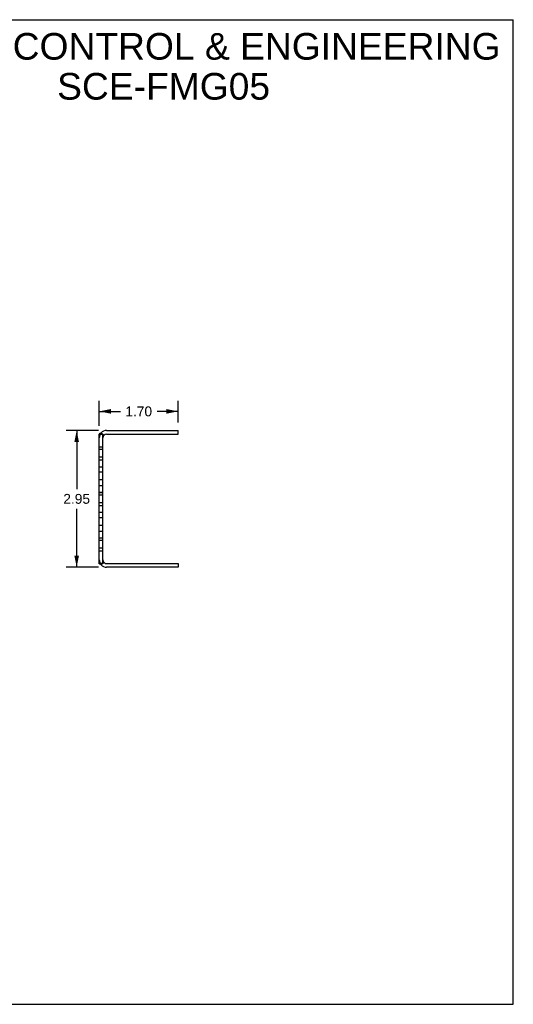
# Model space of a CAD drawing. Header units: inches. Extents: x 0 to 27.5, y 0 to 21.2.
# Tile 3 of 3: x 16.8 to 27.5, y 0 to 21.2. Entities that reach past the tile are written whole.
import ezdxf

# ---------------------------------------------------------------- set-up
doc = ezdxf.new("R2010")
doc.units = ezdxf.units.IN
doc.header["$LTSCALE"] = 1.5125
doc.header["$MEASUREMENT"] = 0
doc.linetypes.add('HIDDEN', pattern=[0.2, 0.1, -0.1])
doc.layers.get('0').update_dxf_attribs({"linetype": 'CONTINUOUS'})
doc.layers.add('DEFAULT_2', color=8, linetype='HIDDEN')
doc.layers.add('DIMENSIONS', color=7, linetype='CONTINUOUS')
doc.styles.get("Standard").update_dxf_attribs({"font": 'arial.ttf'})
doc.dimstyles.new('DIMSTYLE_1', dxfattribs={"dimtxt": 0.2125, "dimasz": 0.25, "dimexe": 0.09, "dimexo": 0.07, "dimgap": 0.0425, "dimtad": 0, "dimtih": 1, "dimtoh": 1, "dimzin": 4, "dimdsep": 46, "dimtxsty": 'Standard', "dimblk": '_FILLED', "dimblk1": '_FILLED', "dimblk2": '_FILLED', "dimcen": 0.09, "dimadec": 3, "dimazin": 1, "dimtfac": 1, "dimtdec": 3, "dimtofl": 0, "dimtmove": 0, "dimatfit": 3, "dimldrblk": '_FILLED', "dimfxl": 0, "dimtolj": 1, "dimtzin": 4, "dimarcsym": 0})

# ---------------------------------------------------------------- blocks, each defined once
blk = doc.blocks.new('_FILLED')
at = {"color": 0, "linetype": 'ByBlock'}
blk.add_solid([(0, 0), (-1, 0.2), (-1, -0.2)], dxfattribs=at)
blk = doc.blocks.new('*D1')
at = {"layer": 'DIMENSIONS', "color": 2, "linetype": 'Continuous'}
for p, q in [((18.564, 12.482), (18.564, 13.022)), ((20.264, 12.56), (20.264, 13.022)), ((18.564, 12.797), (19.019, 12.797)), ((20.264, 12.797), (19.809, 12.797))]:
    blk.add_line(p, q, dxfattribs=at)
at = {"layer": 'DIMENSIONS', "color": 2, "linetype": 'Continuous', "xscale": 0.25, "yscale": 0.25, "zscale": 0.25, "rotation": 180}
blk.add_blockref('_FILLED', (18.564, 12.797), dxfattribs=at)
at = {"layer": 'DIMENSIONS', "color": 2, "linetype": 'Continuous', "xscale": 0.25, "yscale": 0.25, "zscale": 0.25}
blk.add_blockref('_FILLED', (20.264, 12.797), dxfattribs=at)
at = {"layer": 'DIMENSIONS', "color": 2, "linetype": 'Continuous', "insert": (19.414, 12.903), "char_height": 0.2125, "width": 0.57746, "attachment_point": 2, "line_spacing_factor": 0.9}
blk.add_mtext('1.70', dxfattribs=at)
blk = doc.blocks.new('*D2')
at = {"layer": 'DIMENSIONS', "color": 2, "linetype": 'Continuous'}
for p, q in [((18.547, 12.385), (17.85, 12.385)), ((18.075, 12.385), (18.075, 11.121)), ((18.075, 9.433), (18.075, 10.696)), ((18.547, 9.433), (17.85, 9.433))]:
    blk.add_line(p, q, dxfattribs=at)
at = {"layer": 'DIMENSIONS', "color": 2, "linetype": 'Continuous', "xscale": 0.25, "yscale": 0.25, "zscale": 0.25}
for p, rotation in [((18.075, 12.385), 90), ((18.075, 9.433), 270)]:
    blk.add_blockref('_FILLED', p, dxfattribs=dict(at, rotation=rotation))
at = {"layer": 'DIMENSIONS', "color": 2, "linetype": 'Continuous', "insert": (18.075, 11.015), "char_height": 0.2125, "width": 0.57746, "attachment_point": 2, "line_spacing_factor": 0.9}
blk.add_mtext('2.95', dxfattribs=at)

msp = doc.modelspace()

# ---------------------------------------------------------------- linework, layer by layer
at = {"color": 7, "linetype": 'Continuous'}
for p, q in [((0, 21.25), (27.5, 21.25)), ((27.5, 0), (27.5, 21.25)), ((18.6027, 12.3311), (18.63, 12.3073)), ((20.2639, 12.3073), (20.2639, 12.3853)), ((18.6419, 12.3073), (18.5639, 12.3073)), ((18.6419, 9.5105), (18.6419, 12.3073)), ((18.6576, 12.2854), (18.6532, 12.29)), ((18.7219, 12.3073), (20.2639, 12.3073)), ((18.6419, 9.5105), (18.5639, 9.5105)), ((18.6027, 9.4868), (18.63, 9.5105)), ((18.6576, 9.5324), (18.6532, 9.5278)), ((18.7219, 9.5105), (20.2639, 9.5105)), ((20.2639, 9.5105), (20.2639, 9.4325)), ((0, 0), (27.5, 0))]:
    msp.add_line(p, q, dxfattribs=at)
at = {"color": 3, "linetype": 'Continuous'}
for p, q in [((18.7219, 12.3853), (20.2639, 12.3853)), ((18.5639, 9.5105), (18.5639, 12.3073)), ((20.2639, 9.4325), (18.7219, 9.4325))]:
    msp.add_line(p, q, dxfattribs=at)
for points in [[(18.6027, 12.3311), (18.6014, 12.3297), (18.5998, 12.3284), (18.598, 12.327), (18.5959, 12.3257), (18.5935, 12.3244), (18.591, 12.3231), (18.5883, 12.3219), (18.5856, 12.3207), (18.5828, 12.3195), (18.5775, 12.3173)], [(18.5775, 12.3173), (18.575, 12.3163), (18.5728, 12.3153), (18.5707, 12.3142), (18.5689, 12.3132), (18.5673, 12.3122), (18.5661, 12.3113), (18.5652, 12.3104), (18.5645, 12.3095), (18.5641, 12.3087), (18.5639, 12.3079), (18.5639, 12.3073)], [(18.5828, 9.4983), (18.5775, 9.5005), (18.575, 9.5015), (18.5728, 9.5026), (18.5707, 9.5036), (18.5689, 9.5046), (18.5673, 9.5056), (18.5661, 9.5066), (18.5652, 9.5075), (18.5645, 9.5083), (18.5641, 9.5092), (18.5639, 9.5099), (18.5639, 9.5105)], [(18.6027, 9.4868), (18.6014, 9.4881), (18.5998, 9.4895), (18.598, 9.4908), (18.5959, 9.4921), (18.5935, 9.4934), (18.591, 9.4947), (18.5883, 9.4959), (18.5856, 9.4971), (18.5828, 9.4983)]]:
    msp.add_lwpolyline(points, dxfattribs=at)
at = {"color": 7, "linetype": 'Continuous'}
for points in [[(18.6532, 12.29), (18.6516, 12.2917), (18.6499, 12.2935), (18.6484, 12.2953), (18.6469, 12.2971), (18.6456, 12.2988), (18.6444, 12.3006), (18.6434, 12.3022), (18.6427, 12.3037), (18.6422, 12.305), (18.6419, 12.3062), (18.6419, 12.3073)], [(18.6615, 12.2798), (18.6616, 12.28), (18.6616, 12.2803), (18.6615, 12.2808), (18.6611, 12.2814), (18.6606, 12.2821), (18.6598, 12.2831), (18.6588, 12.2842), (18.6576, 12.2854)], [(18.6532, 9.5278), (18.6516, 9.5261), (18.6499, 9.5244), (18.6484, 9.5226), (18.6469, 9.5208), (18.6456, 9.519), (18.6444, 9.5173), (18.6434, 9.5157), (18.6427, 9.5142), (18.6422, 9.5128), (18.6419, 9.5116), (18.6419, 9.5105)], [(18.6615, 9.538), (18.6616, 9.5378), (18.6616, 9.5375), (18.6615, 9.5371), (18.6611, 9.5365), (18.6606, 9.5357), (18.6598, 9.5348), (18.6588, 9.5337), (18.6576, 9.5324)]]:
    msp.add_lwpolyline(points, dxfattribs=at)
at = {"color": 3, "linetype": 'Continuous'}
for centre, start, end in [((18.7219, 12.2273), 90, 138.94161), ((18.7219, 9.5905), 221.05839, 270)]:
    msp.add_arc(centre, 0.158, start, end, dxfattribs=at)
at = {"color": 7, "linetype": 'Continuous'}
for centre, start, end in [((18.7219, 12.2273), 90, 180), ((18.7219, 9.5905), 180, 270)]:
    msp.add_arc(centre, 0.08, start, end, dxfattribs=at)
at = {"layer": 'DEFAULT_2', "color": 8, "linetype": 'HIDDEN'}
for p, q in [((18.63, 12.3073), (18.6615, 12.2798)), ((18.5639, 12.0338), (18.6419, 12.0338)), ((18.5639, 12.0337), (18.6419, 12.0337)), ((18.6419, 11.9755), (18.5639, 11.9755)), ((18.6419, 11.8095), (18.5639, 11.8095)), ((18.5639, 11.7528), (18.6419, 11.7528)), ((18.5639, 11.7527), (18.6419, 11.7527)), ((18.5639, 11.603), (18.6419, 11.603)), ((18.6419, 11.4835), (18.5639, 11.4835)), ((18.6419, 11.3175), (18.5639, 11.3175)), ((18.5639, 11.198), (18.6419, 11.198)), ((18.5639, 11.0495), (18.6419, 11.0495)), ((18.5639, 11.0494), (18.6419, 11.0494)), ((18.6419, 10.9915), (18.5639, 10.9915)), ((18.6419, 10.8255), (18.5639, 10.8255)), ((18.5639, 10.7685), (18.6419, 10.7685)), ((18.5639, 10.7684), (18.6419, 10.7684)), ((18.5639, 10.619), (18.6419, 10.619)), ((18.6419, 10.4995), (18.5639, 10.4995)), ((18.6419, 10.3335), (18.5639, 10.3335)), ((18.5639, 10.214), (18.6419, 10.214)), ((18.5639, 10.0652), (18.6419, 10.0652)), ((18.5639, 10.065), (18.6419, 10.065)), ((18.6419, 10.0075), (18.5639, 10.0075)), ((18.6419, 9.8415), (18.5639, 9.8415)), ((18.5639, 9.7842), (18.6419, 9.7842)), ((18.5639, 9.784), (18.6419, 9.784)), ((18.63, 9.5105), (18.6615, 9.538)), ((18.6536, 9.5311), (18.6536, 9.5311))]:
    msp.add_line(p, q, dxfattribs=at)
for points in [[(18.5992, 12.3073), (18.5992, 12.3073), (18.5992, 12.3073), (18.5994, 12.3073), (18.5997, 12.3073), (18.6001, 12.3072), (18.6007, 12.3072), (18.6013, 12.3071), (18.6021, 12.307), (18.603, 12.3069), (18.6039, 12.3067), (18.605, 12.3066), (18.6061, 12.3063), (18.6073, 12.3061), (18.6086, 12.3058), (18.6099, 12.3056), (18.6113, 12.3052), (18.6127, 12.3049), (18.6142, 12.3045), (18.6158, 12.3041), (18.6173, 12.3036), (18.6189, 12.3032), (18.6205, 12.3027), (18.6221, 12.3021), (18.6237, 12.3016), (18.6254, 12.301), (18.627, 12.3004), (18.6286, 12.2998), (18.6302, 12.2992), (18.6317, 12.2985), (18.6333, 12.2979), (18.6348, 12.2972), (18.6363, 12.2966), (18.6377, 12.2959), (18.6391, 12.2953), (18.6404, 12.2946), (18.6417, 12.294), (18.6429, 12.2933), (18.6441, 12.2927), (18.6452, 12.2921), (18.6462, 12.2915), (18.6472, 12.2909), (18.6482, 12.2904), (18.6491, 12.2898), (18.6499, 12.2893), (18.6507, 12.2888), (18.6513, 12.2884), (18.652, 12.288), (18.6525, 12.2876), (18.6529, 12.2873), (18.6532, 12.2871), (18.6535, 12.2869), (18.6536, 12.2868)], [(18.6011, 12.3073), (18.6005, 12.3073), (18.6, 12.3073), (18.5996, 12.3073), (18.5994, 12.3073), (18.5992, 12.3073)], [(18.6536, 12.2868), (18.6537, 12.2867), (18.6536, 12.2868), (18.6535, 12.2869), (18.6533, 12.287), (18.653, 12.2873), (18.6526, 12.2876)], [(18.6537, 9.5311), (18.6536, 9.531), (18.6534, 9.5309), (18.6531, 9.5307), (18.6527, 9.5304), (18.6522, 9.5301), (18.6517, 9.5297), (18.651, 9.5292), (18.6502, 9.5287), (18.6494, 9.5282), (18.6485, 9.5277), (18.6475, 9.5271), (18.6465, 9.5265), (18.6453, 9.5258), (18.6442, 9.5252), (18.6429, 9.5245), (18.6416, 9.5238), (18.6402, 9.5231), (18.6388, 9.5224), (18.6373, 9.5217), (18.6358, 9.521), (18.6342, 9.5203), (18.6326, 9.5197), (18.631, 9.519), (18.6294, 9.5183), (18.6278, 9.5177), (18.6262, 9.5171), (18.6246, 9.5166), (18.6231, 9.516), (18.6216, 9.5155), (18.6201, 9.5151), (18.6187, 9.5146), (18.6173, 9.5142), (18.6159, 9.5138), (18.6146, 9.5134), (18.6132, 9.5131), (18.6119, 9.5128), (18.6107, 9.5125), (18.6095, 9.5122), (18.6083, 9.5119), (18.6071, 9.5117), (18.606, 9.5115), (18.6049, 9.5113), (18.6039, 9.5111), (18.603, 9.511), (18.6022, 9.5108), (18.6014, 9.5107), (18.6008, 9.5107), (18.6002, 9.5106), (18.5998, 9.5105), (18.5995, 9.5105), (18.5993, 9.5105), (18.5992, 9.5105)], [(18.5992, 9.5105), (18.5992, 9.5105), (18.5992, 9.5105), (18.5994, 9.5105), (18.5996, 9.5105), (18.6, 9.5105), (18.6005, 9.5105)], [(18.6527, 9.5302), (18.653, 9.5306), (18.6533, 9.5308), (18.6535, 9.531), (18.6536, 9.5311)]]:
    msp.add_lwpolyline(points, dxfattribs=at)
for centre, start, end in [((18.7219, 12.2273), 138.94161, 180), ((18.7219, 9.5905), 180, 221.05839)]:
    msp.add_arc(centre, 0.158, start, end, dxfattribs=at)

# ---------------------------------------------------------------- texts
at = {"layer": 'DIMENSIONS', "color": 2, "linetype": 'Continuous', "insert": (19.9514, 20.9625), "char_height": 0.575, "width": 14.522491, "attachment_point": 2, "line_spacing_factor": 0.9}
msp.add_mtext('SAGINAW CONTROL & ENGINEERING\\PSCE-FMG05', dxfattribs=at)

# ---------------------------------------------------------------- dimensions: what is measured, and where the dimension line sits
at = {"layer": 'DIMENSIONS', "color": 2, "linetype": 'Continuous'}
for base, p1, p2, angle, picture, middle in [((18.5639, 12.7971), (20.2639, 12.4903), (18.5639, 12.4123), 180, '*D1', (19.4231, 12.7959)), ((18.0746, 9.4325), (18.6169, 12.3853), (18.6169, 9.4325), 270, '*D2', (18.0728, 10.9077))]:
    dim = msp.add_linear_dim(base=base, p1=p1, p2=p2, angle=angle, dimstyle='DIMSTYLE_1', dxfattribs=at)
    dim.commit()
    dim.dimension.update_dxf_attribs({"geometry": picture, "text_midpoint": middle, "dimtype": 160})

doc.saveas('drawing.dxf')
